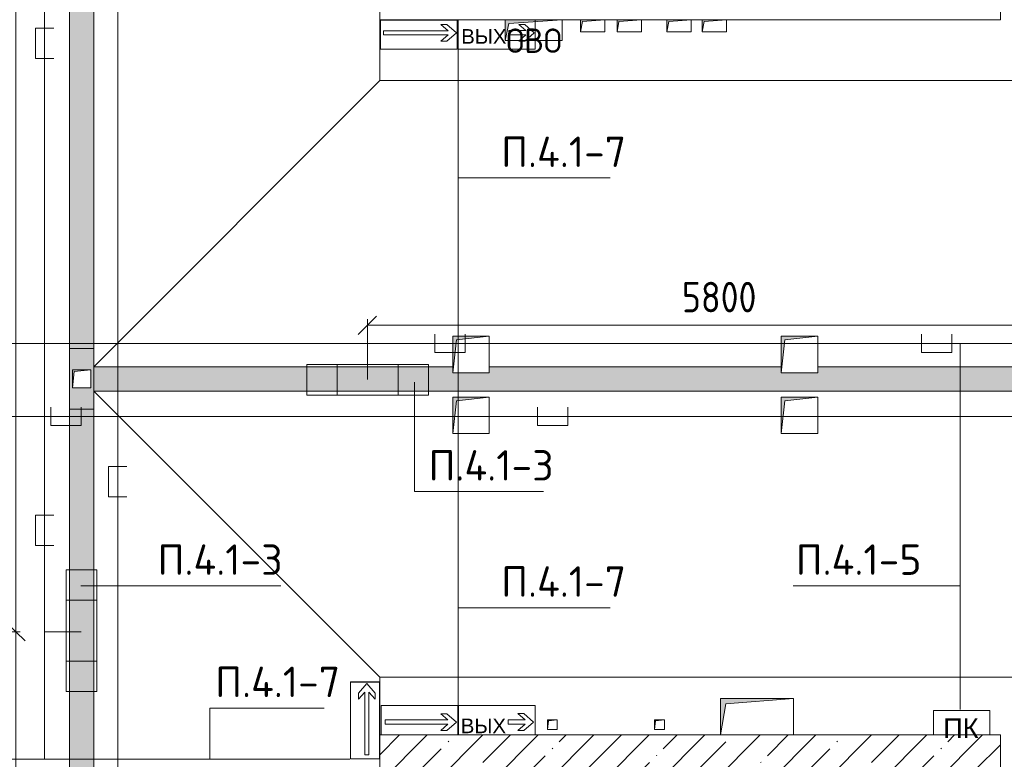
# Model space of a CAD drawing. Header units: millimetres. Extents: x -32229 to 170644, y -13689 to 125138.
# Tile 20 of 208: x -9223 to -1132, y 52775 to 58850. Entities that reach past the tile are written whole.
import ezdxf

# ---------------------------------------------------------------- set-up
doc = ezdxf.new("R2010")
doc.units = ezdxf.units.MM
for name, color, linetype, lineweight in [('A-ANNO-DIMS', 7, 'Continuous', 9), ('A-ANNO-DIMS-200', 7, 'Continuous', 9), ('A-ANNO-NOTE', 7, 'Continuous', 18), ('A-DETL-THIN', 7, 'Continuous', 9), ('A-FLOR', 7, 'Continuous', 18), ('A-WALL', 7, 'Continuous', 18), ('A-WALL-PATT', 7, 'Continuous', 40), ('G-ANNO-TEXT', 7, 'Continuous', 9), ('M-EQPM', 7, 'Continuous', 18)]:
    doc.layers.add(name, color=color, linetype=linetype, lineweight=lineweight)
doc.layers.add('A-DETL', color=7, linetype='Continuous', lineweight=9, true_color=0x00a600)
doc.styles.add('Arial', font='arial.ttf', dxfattribs={"height": 160})
doc.styles.add('Arial_1', font='arial.ttf', dxfattribs={"height": 120})
doc.styles.add('GOST Common', font='GOST_Common.ttf', dxfattribs={"height": 200})
doc.styles.add('GOST Common_6', font='GOST_Common.ttf', dxfattribs={"width": 0.9, "height": 250})
doc.styles.add('ISOCPEUR', font='isocpeur.ttf', dxfattribs={"height": 250})
doc.dimstyles.new('ГОСТ_2_5_мм2', dxfattribs={"dimscale": 304.8, "dimtxt": 251.428749, "dimasz": 0.492126, "dimexe": 0.492126, "dimexo": 0.656168, "dimgap": 0.098425, "dimtad": 1, "dimdec": 0, "dimdsep": 46, "dimtxsty": 'GOST Common_6', "dimblk1": 'OBLIQUE', "dimblk2": 'OBLIQUE', "dimsah": 1, "dimcen": 0.09, "dimazin": 2, "dimtfac": 1, "dimtdec": 4, "dimtix": 1, "dimtmove": 0, "dimatfit": 3, "dimfxl": 1, "dimtvp": 1, "dimtolj": 1, "dimtzin": 0, "dimarcsym": 2})

# ---------------------------------------------------------------- blocks, each defined once
blk = doc.blocks.new('АР_Лоток - 200х100h_ЛВ1-7189173--01 ЭО')
at = {"layer": 'M-EQPM', "lineweight": 13, "true_color": 0xf3f3f3}
blk.add_hatch(color=7, dxfattribs=at).paths.add_polyline_path([(5680, -100), (11500, -100), (11500, 100), (5950, 100), (5950, 50), (5650, 50), (5650, 100), (3250, 100), (3250, 50), (2950, 50), (2950, 100), (0, 100), (0, -100), (5650, -100)])
at = {"layer": 'M-EQPM', "color": 253, "lineweight": 13, "true_color": 0xaaaaaa}
for p, q in [((2950, 100), (0, 100)), ((0, 100), (0, -100)), ((5650, 100), (3250, 100)), ((11500, 100), (5950, 100)), ((0, -100), (11500, -100))]:
    blk.add_line(p, q, dxfattribs=at)
blk = doc.blocks.new('АР_Лоток - 200х100h_ЛВ1-7189402--01 ЭО')
at = {"layer": 'M-EQPM', "lineweight": 13, "true_color": 0xf3f3f3}
blk.add_hatch(color=7, dxfattribs=at).paths.add_polyline_path([(15550, 100), (200, 98.9), (200, -100), (15550, -100)])
at = {"layer": 'M-EQPM', "color": 253, "lineweight": 13, "true_color": 0xaaaaaa}
blk.add_line((15550, -100), (15550, 100), dxfattribs=at)
blk = doc.blocks.new('АР_Канал вертикальный прямоугольный - ВК-5403405--01 ЭО')
at = {"layer": 'M-EQPM', "lineweight": 13, "true_color": 0xe2e2e2}
blk.add_hatch(color=254, dxfattribs=at).paths.add_polyline_path([(-75, -75), (-60, 60), (75, 75), (-75, 75)])
at = {"layer": 'M-EQPM', "color": 253, "lineweight": 13, "true_color": 0xaaaaaa}
for p, q in [((75, 75), (-75, 75)), ((-75, 75), (-75, -75)), ((75, 75), (-75, 75)), ((-75, 75), (-75, -75)), ((-75, -75), (-75, 75)), ((-75, 75), (75, 75)), ((-75, -75), (-60, 60)), ((-75, -75), (-60, 60)), ((-60, 60), (75, 75)), ((-60, 60), (75, 75)), ((75, -75), (75, 75)), ((75, 75), (75, -75)), ((-75, -75), (75, -75)), ((75, -75), (-75, -75))]:
    blk.add_line(p, q, dxfattribs=at)
blk = doc.blocks.new('АР_Канал вертикальный прямоугольный - СС-5432434--01 ЭО')
at = {"layer": 'M-EQPM', "lineweight": 13, "true_color": 0xe2e2e2}
blk.add_hatch(color=254, dxfattribs=at).paths.add_polyline_path([(-100, -50), (-85, 35), (100, 50), (-100, 50)])
at = {"layer": 'M-EQPM', "color": 253, "lineweight": 13, "true_color": 0xaaaaaa}
for p, q in [((100, 50), (-100, 50)), ((-100, 50), (-100, -50)), ((100, 50), (-100, 50)), ((-100, 50), (-100, -50)), ((-100, -50), (-100, 50)), ((-100, 50), (100, 50)), ((-100, -50), (-85, 35)), ((-100, -50), (-85, 35)), ((-85, 35), (100, 50)), ((-85, 35), (100, 50)), ((100, -50), (100, 50)), ((100, 50), (100, -50)), ((-100, -50), (100, -50)), ((100, -50), (-100, -50))]:
    blk.add_line(p, q, dxfattribs=at)
blk = doc.blocks.new('АР_Лоток - 200х100h_ЛВ1-7518940--01 ЭО')
at = {"layer": 'M-EQPM', "lineweight": 13, "true_color": 0xf3f3f3}
blk.add_hatch(color=7, dxfattribs=at).paths.add_polyline_path([(14600, -100), (14600, 100), (0, 100), (0, -100), (12474.1, -100)])
at = {"layer": 'M-EQPM', "color": 253, "lineweight": 13, "true_color": 0xaaaaaa}
blk.add_line((0, 100), (0, -100), dxfattribs=at)
blk = doc.blocks.new('АР_Лоток - 200х100h-V100--01 ЭО')
at = {"layer": 'M-EQPM', "lineweight": 13, "true_color": 0xf3f3f3}
h = blk.add_hatch(color=7, dxfattribs=at)
h.paths.add_polyline_path([(500, -100), (500, 100), (0, 100), (0, -100), (350, -100)])
h.paths.add_polyline_path([(325, 75), (325, -75), (175, -75), (175, 75), (276.1, 75)])
at = {"layer": 'M-EQPM', "color": 253, "lineweight": 13, "true_color": 0xaaaaaa}
for p, q in [((0, 100), (0, -100)), ((500, -100), (500, 100))]:
    blk.add_line(p, q, dxfattribs=at)
blk = doc.blocks.new('АР_Канал вертикальный прямоугольный - ВК-6260320--01 ЭО')
at = {"layer": 'M-EQPM', "lineweight": 13, "true_color": 0xe2e2e2}
blk.add_hatch(color=254, dxfattribs=at).paths.add_polyline_path([(-40, -40), (-32, 32), (40, 40), (-40, 40)])
at = {"layer": 'M-EQPM', "color": 253, "lineweight": 13, "true_color": 0xaaaaaa}
for p, q in [((40, 40), (-40, 40)), ((-40, 40), (-40, -40)), ((40, 40), (-40, 40)), ((-40, 40), (-40, -40)), ((-40, -40), (-40, 40)), ((-40, 40), (40, 40)), ((-40, -40), (-32, 32)), ((-40, -40), (-32, 32)), ((-32, 32), (40, 40)), ((-32, 32), (40, 40)), ((40, -40), (40, 40)), ((40, 40), (40, -40)), ((-40, -40), (40, -40)), ((40, -40), (-40, -40))]:
    blk.add_line(p, q, dxfattribs=at)
blk = doc.blocks.new('АР_Канал вертикальный прямоугольный - ВК-6260323--01 ЭО')
at = {"layer": 'M-EQPM', "lineweight": 13, "true_color": 0xe2e2e2}
blk.add_hatch(color=254, dxfattribs=at).paths.add_polyline_path([(-300, -150), (-255, 105), (300, 150), (-300, 150)])
at = {"layer": 'M-EQPM', "color": 253, "lineweight": 13, "true_color": 0xaaaaaa}
for p, q in [((300, 150), (-300, 150)), ((-300, 150), (-300, -150)), ((300, 150), (-300, 150)), ((-300, 150), (-300, -150)), ((-300, -150), (-300, 150)), ((-300, 150), (300, 150)), ((-300, -150), (-255, 105)), ((-300, -150), (-255, 105)), ((-255, 105), (300, 150)), ((-255, 105), (300, 150)), ((300, -150), (300, 150)), ((300, 150), (300, -150)), ((-300, -150), (300, -150)), ((300, -150), (-300, -150))]:
    blk.add_line(p, q, dxfattribs=at)
blk = doc.blocks.new('АР_Канал вертикальный прямоугольный - ВК-6260073--01 ЭО')
at = {"layer": 'M-EQPM', "lineweight": 13, "true_color": 0xe2e2e2}
blk.add_hatch(color=254, dxfattribs=at).paths.add_polyline_path([(-150, -150), (-120, 120), (150, 150), (-150, 150)])
at = {"layer": 'M-EQPM', "color": 253, "lineweight": 13, "true_color": 0xaaaaaa}
for p, q in [((150, 150), (-150, 150)), ((-150, 150), (-150, -150)), ((150, 150), (-150, 150)), ((-150, 150), (-150, -150)), ((-150, -150), (-150, 150)), ((-150, 150), (150, 150)), ((-150, -150), (-120, 120)), ((-150, -150), (-120, 120)), ((-120, 120), (150, 150)), ((-120, 120), (150, 150)), ((150, -150), (150, 150)), ((150, 150), (150, -150)), ((-150, -150), (150, -150)), ((150, -150), (-150, -150))]:
    blk.add_line(p, q, dxfattribs=at)
blk = doc.blocks.new('АР_Канал вертикальный прямоугольный - ОВО-5095581--01 ЭО')
at = {"layer": 'M-EQPM', "lineweight": 13, "true_color": 0xe2e2e2}
blk.add_hatch(color=254, dxfattribs=at).paths.add_polyline_path([(-235, -85), (-203, 53), (235, 85), (-235, 85)])
at = {"layer": 'M-EQPM', "color": 253, "lineweight": 13, "true_color": 0xaaaaaa}
for p, q in [((235, 85), (-235, 85)), ((-235, 85), (-235, -85)), ((235, 85), (-235, 85)), ((-235, 85), (-235, -85)), ((-235, -85), (-235, 85)), ((-235, 85), (235, 85)), ((-203, 53), (235, 85)), ((-203, 53), (235, 85)), ((235, -85), (235, 85)), ((235, 85), (235, -85)), ((-235, -85), (-203, 53)), ((-235, -85), (-203, 53)), ((-235, -85), (235, -85)), ((235, -85), (-235, -85))]:
    blk.add_line(p, q, dxfattribs=at)
blk = doc.blocks.new('Наметкина 10_РД_АР_П_rvt-1--01 ЭО')
at = {"layer": 'A-WALL-PATT', "lineweight": 5, "true_color": 0xaaaaaa}
h = blk.add_hatch(dxfattribs=at)
h.set_pattern_fill('FP_1', color=253, style=0, pattern_type=2)
h.set_pattern_definition([(45, (0, 0), (-228.0985, 228.0985), []), (45, (228.1, 0), (-228.0985, 228.0985), [403.225, -80.645, 6.706, -73.939])])
h.paths.add_polyline_path([(-3449.7, 52575), (-1164.7, 52575), (-1164.7, 52975), (-6264.7, 52975), (-6264.7, 52575), (-3464.7, 52575)])
at = {"layer": 'A-FLOR', "color": 253, "lineweight": 13, "true_color": 0xaaaaaa}
for p, q in [((-8814.7, 40050), (-8814.7, 71278.9)), ((-8614.7, 71278.9), (-8614.7, 56000)), ((-6264.7, 58850), (-6264.7, 58350)), ((-6264.7, 58850), (-6264.7, 58350)), ((-8614.7, 56000), (-6264.7, 58350)), ((-6264.7, 58350), (5235.3, 58350)), ((-6264.7, 58350), (5235.3, 58350)), ((-6264.7, 53450), (-8614.7, 55800)), ((-8614.7, 55800), (-8614.7, 40050)), ((-6264.7, 53450), (-6264.7, 52975)), ((5235.3, 53450), (-6264.7, 53450)), ((5235.3, 53450), (-6264.7, 53450)), ((-6264.7, 53450), (-6264.7, 52975))]:
    blk.add_line(p, q, dxfattribs=at)
at = {"layer": 'A-WALL', "color": 253, "lineweight": 13, "true_color": 0xaaaaaa}
for p, q in [((-6264.7, 59250), (-6264.7, 58850)), ((-1164.7, 58850), (-1164.7, 59250)), ((-6264.7, 58850), (-5234.7, 58850)), ((-4764.7, 58850), (-4614.7, 58850)), ((-4414.7, 58850), (-4314.7, 58850)), ((-4114.7, 58850), (-3904.7, 58850)), ((-3704.7, 58850), (-3614.7, 58850)), ((-3414.7, 58850), (-1164.7, 58850)), ((-3464.7, 52975), (-6264.7, 52975)), ((-6264.7, 52975), (-6264.7, 52575)), ((-1164.7, 52975), (-2864.7, 52975)), ((-1164.7, 52575), (-1164.7, 52975))]:
    blk.add_line(p, q, dxfattribs=at)
at = {"layer": 'M-EQPM', "color": 253, "lineweight": 13, "true_color": 0xaaaaaa, "rotation": 270}
for name, p in [('АР_Лоток - 200х100h_ЛВ1-7189402--01 ЭО', (-8714.7, 71700)), ('АР_Лоток - 200х100h-V100--01 ЭО', (-8714.7, 56150)), ('АР_Лоток - 200х100h_ЛВ1-7518940--01 ЭО', (-8714.7, 55650))]:
    blk.add_blockref(name, p, dxfattribs=at)
at = {"layer": 'M-EQPM', "color": 253, "lineweight": 13, "true_color": 0xaaaaaa}
for name, p in [('АР_Канал вертикальный прямоугольный - ОВО-5095581--01 ЭО', (-4999.7, 58765)), ('АР_Канал вертикальный прямоугольный - СС-5432434--01 ЭО', (-4514.7, 58800)), ('АР_Канал вертикальный прямоугольный - СС-5432434--01 ЭО', (-4214.7, 58800)), ('АР_Канал вертикальный прямоугольный - СС-5432434--01 ЭО', (-3804.7, 58800)), ('АР_Канал вертикальный прямоугольный - СС-5432434--01 ЭО', (-3514.7, 58800)), ('АР_Канал вертикальный прямоугольный - ВК-6260073--01 ЭО', (-5514.7, 56100)), ('АР_Канал вертикальный прямоугольный - ВК-6260073--01 ЭО', (-2814.7, 56100)), ('АР_Лоток - 200х100h_ЛВ1-7189173--01 ЭО', (-8614.7, 55900)), ('АР_Канал вертикальный прямоугольный - ВК-5403405--01 ЭО', (-8714.7, 55900)), ('АР_Канал вертикальный прямоугольный - ВК-6260073--01 ЭО', (-5514.7, 55600)), ('АР_Канал вертикальный прямоугольный - ВК-6260073--01 ЭО', (-2814.7, 55600)), ('АР_Канал вертикальный прямоугольный - ВК-6260323--01 ЭО', (-3164.7, 53125)), ('АР_Канал вертикальный прямоугольный - ВК-6260320--01 ЭО', (-4845.6, 53060)), ('АР_Канал вертикальный прямоугольный - ВК-6260320--01 ЭО', (-3965.6, 53060))]:
    blk.add_blockref(name, p, dxfattribs=at)
at = {"layer": 'A-ANNO-NOTE', "color": 253, "lineweight": 5, "true_color": 0xaaaaaa, "insert": (-4996.9, 58677.7), "char_height": 200, "width": 502, "attachment_point": 5, "line_spacing_factor": 1.022766, "style": 'GOST Common'}
blk.add_mtext('\\pt2540,5080,7620,10160,12700,15240,17780,20320,22860,25400,27940,30480,33020,35560,38100,40640,43180,45720,48260,50800,53340,55880,58420,60960,63500,66040,68580,71120,73660,76200,78740,81280;ОВО', dxfattribs=at)
blk = doc.blocks.new('DIMBLOCK161--01 ЭО')
at = {"layer": 'A-ANNO-DIMS-200'}
for p, q in [((-9254.1, 53822.5), (-9329.1, 53897.5)), ((-9218.8, 53822.5), (-9404.1, 53822.5)), ((-9254.1, 48022.4), (-9254.1, 53822.5)), ((-9254.1, 53822.5), (-9179.1, 53747.5)), ((-9254.1, 53822.5), (-9218.8, 53822.5)), ((-9254.1, 48022.4), (-9329.1, 48097.4)), ((-8921.4, 48022.4), (-9404.1, 48022.4)), ((-9254.1, 48022.4), (-9179.1, 47947.4)), ((-9254.1, 48022.4), (-8921.4, 48022.4))]:
    blk.add_line(p, q, dxfattribs=at)
at = {"layer": 'A-ANNO-DIMS-200', "color": 0, "insert": (-9610.8, 50607.1), "char_height": 250, "width": 756.843, "attachment_point": 1, "rotation": 90, "line_spacing_factor": 1.022761, "style": 'GOST Common_6'}
blk.add_mtext('5800', dxfattribs=at)
blk = doc.blocks.new('_Oblique')
at = {"color": 0, "linetype": 'ByBlock', "lineweight": -2}
blk.add_line((-0.5, -0.5), (0.5, 0.5), dxfattribs=at)
blk = doc.blocks.new('DIMBLOCK162--01 ЭО')
at = {"layer": 'A-ANNO-DIMS-200'}
for p, q in [((-9254.1, 59622.6), (-9329.1, 59697.6)), ((-8918.4, 59622.6), (-9404.1, 59622.6)), ((-9254.1, 53822.5), (-9254.1, 59622.6)), ((-9254.1, 59622.6), (-9179.1, 59547.6)), ((-9254.1, 59622.6), (-8918.4, 59622.6)), ((-9254.1, 53822.5), (-9329.1, 53897.5)), ((-9218.8, 53822.5), (-9404.1, 53822.5)), ((-9254.1, 53822.5), (-9179.1, 53747.5)), ((-9254.1, 53822.5), (-9218.8, 53822.5))]:
    blk.add_line(p, q, dxfattribs=at)
at = {"layer": 'A-ANNO-DIMS-200', "color": 0, "insert": (-9610.8, 56407.2), "char_height": 250, "width": 756.843, "attachment_point": 1, "rotation": 90, "line_spacing_factor": 1.022761, "style": 'GOST Common_6'}
blk.add_mtext('5800', dxfattribs=at)
blk = doc.blocks.new('DIMBLOCK242--01 ЭО')
at = {"layer": 'A-ANNO-DIMS-200'}
for p, q in [((-565.8, 56093.7), (-565.8, 56489.9)), ((-6366.3, 56339.9), (-6291.3, 56414.9)), ((-565.8, 56339.9), (-490.8, 56414.9)), ((-6366.3, 56339.9), (-6441.3, 56264.9)), ((-6366.3, 56391.2), (-6366.3, 56189.9)), ((-6366.3, 56339.9), (-6366.3, 56391.2)), ((-6366.3, 56339.9), (-565.8, 56339.9)), ((-565.8, 56339.9), (-640.8, 56264.9)), ((-565.8, 56339.9), (-565.8, 56093.7))]:
    blk.add_line(p, q, dxfattribs=at)
at = {"layer": 'A-ANNO-DIMS-200', "color": 0, "insert": (-3781.4, 56696.6), "char_height": 250, "width": 756.843, "attachment_point": 1, "line_spacing_factor": 1.022761, "style": 'GOST Common_6'}
blk.add_mtext('5800', dxfattribs=at)

msp = doc.modelspace()

# ---------------------------------------------------------------- linework, layer by layer
at = {"layer": 'A-ANNO-NOTE', "color": 1, "lineweight": 9, "true_color": 0xff0000}
for p, q in [((-6259.7, 58847.4), (-5627.5, 58847.4)), ((-6259.7, 58607.4), (-6259.7, 58847.4)), ((-6259.2, 58607.4), (-6259.2, 58847.1)), ((-5628.1, 58847.1), (-6259.2, 58847.1)), ((-5628.1, 58847.1), (-5628.1, 58607.4)), ((-5627.5, 58847.4), (-5627.5, 58607.4)), ((-5619.7, 58848.3), (-4987.5, 58848.3)), ((-5619.7, 58608.3), (-5619.7, 58848.3)), ((-5619.3, 58608.3), (-5619.3, 58847.9)), ((-4988.1, 58847.9), (-5619.3, 58847.9)), ((-4988.1, 58847.9), (-4988.1, 58608.3)), ((-4987.5, 58848.3), (-4987.5, 58608.3)), ((-6233.5, 58724.8), (-6233.5, 58759.4)), ((-6233.5, 58759.4), (-5703.2, 58759.4)), ((-5703.2, 58759.4), (-5762.8, 58810.9)), ((-5762.8, 58810.9), (-5713.1, 58810.9)), ((-5713.1, 58810.9), (-5634.6, 58742.1)), ((-5634.6, 58742.1), (-5713.1, 58673.3)), ((-5203.3, 58725.7), (-5203.3, 58760.3)), ((-5203.3, 58760.3), (-5063.2, 58760.3)), ((-5063.2, 58760.3), (-5122.8, 58811.8)), ((-5122.8, 58811.8), (-5073.1, 58811.8)), ((-5073.1, 58811.8), (-4994.6, 58743)), ((-4994.6, 58743), (-5073.1, 58674.2)), ((-5703.2, 58724.8), (-6233.5, 58724.8)), ((-5762.8, 58673.3), (-5703.2, 58724.8)), ((-5713.1, 58673.3), (-5762.8, 58673.3)), ((-5063.2, 58725.7), (-5203.3, 58725.7)), ((-5122.8, 58674.2), (-5063.2, 58725.7)), ((-5073.1, 58674.2), (-5122.8, 58674.2)), ((-5627.5, 58607.4), (-6259.7, 58607.4)), ((-5628.1, 58607.4), (-6259.2, 58607.4)), ((-4987.5, 58608.3), (-5619.7, 58608.3)), ((-4988.1, 58608.3), (-5619.3, 58608.3)), ((-6863.3, 56018.1), (-5863.3, 56018.1)), ((-6863.3, 55765.4), (-6863.3, 56018.1)), ((-6613.3, 55765.4), (-6613.3, 56018.1)), ((-6113.3, 56018.1), (-6113.3, 55765.4)), ((-5863.3, 56018.1), (-5863.3, 55765.4)), ((-5863.3, 55765.4), (-6863.3, 55765.4)), ((-8841, 53331.7), (-8841, 54331.7)), ((-8841, 54331.7), (-8588.3, 54331.7)), ((-8588.3, 54331.7), (-8588.3, 53331.7)), ((-8841, 54081.7), (-8588.3, 54081.7)), ((-8588.3, 53581.7), (-8841, 53581.7)), ((-6506.2, 53410.4), (-6266.2, 53410.4)), ((-6506.2, 52778.3), (-6506.2, 53410.4)), ((-6506.2, 52778.8), (-6506.2, 53410)), ((-6506.2, 53410), (-6266.5, 53410)), ((-6266.5, 52778.8), (-6266.5, 53410)), ((-6266.2, 53410.4), (-6266.2, 52778.3)), ((-8588.3, 53331.7), (-8841, 53331.7)), ((-6439.6, 53318.1), (-6370.8, 53396.6)), ((-6388, 53328), (-6439.6, 53268.4)), ((-6388, 52812.6), (-6388, 53328)), ((-6370.8, 53396.6), (-6301.9, 53318.1)), ((-6301.9, 53268.4), (-6353.5, 53328)), ((-6353.5, 53328), (-6353.5, 52812.6)), ((-6439.6, 53268.4), (-6439.6, 53318.1)), ((-6301.9, 53318.1), (-6301.9, 53268.4)), ((-6253.5, 53216.4), (-5621.4, 53216.4)), ((-6253.5, 52976.4), (-6253.5, 53216.4)), ((-6253, 52976.7), (-6253, 53216.4)), ((-6253, 53216.4), (-5621.8, 53216.4)), ((-5621.8, 53216.4), (-5621.8, 52976.7)), ((-5621.4, 53216.4), (-5621.4, 52976.4)), ((-5619.4, 53216.7), (-4987.2, 53216.7)), ((-5619.4, 52976.7), (-5619.4, 53216.7)), ((-5618.8, 52977.1), (-5618.8, 53216.7)), ((-5618.8, 53216.7), (-4987.6, 53216.7)), ((-4987.6, 53216.7), (-4987.6, 52977.1)), ((-4987.2, 53216.7), (-4987.2, 52976.7)), ((-1250.5, 53176.3), (-1715.2, 53176.3)), ((-1715.2, 53176.3), (-1715.2, 52975.1)), ((-1250.5, 52975.1), (-1250.5, 53176.3)), ((-6219.2, 53063.6), (-6219.2, 53098.2)), ((-6219.2, 53098.2), (-5703.8, 53098.2)), ((-5703.8, 53098.2), (-5763.4, 53149.7)), ((-5763.4, 53149.7), (-5713.7, 53149.7)), ((-5713.7, 53149.7), (-5635.2, 53080.9)), ((-5635.2, 53080.9), (-5713.7, 53012.1)), ((-5209.7, 53064), (-5209.7, 53098.6)), ((-5209.7, 53098.6), (-5069.7, 53098.6)), ((-5069.7, 53098.6), (-5129.3, 53150.1)), ((-5129.3, 53150.1), (-5079.5, 53150.1)), ((-5079.5, 53150.1), (-5001, 53081.3)), ((-5001, 53081.3), (-5079.5, 53012.5)), ((-5703.8, 53063.6), (-6219.2, 53063.6)), ((-5763.4, 53012.1), (-5703.8, 53063.6)), ((-5713.7, 53012.1), (-5763.4, 53012.1)), ((-5069.7, 53064), (-5209.7, 53064)), ((-5129.3, 53012.5), (-5069.7, 53064)), ((-5079.5, 53012.5), (-5129.3, 53012.5)), ((-5621.4, 52976.4), (-6253.5, 52976.4)), ((-6253, 52976.7), (-5621.8, 52976.7)), ((-4987.2, 52976.7), (-5619.4, 52976.7)), ((-5618.8, 52977.1), (-4987.6, 52977.1)), ((-1715.2, 52975.1), (-1250.5, 52975.1)), ((-6266.5, 52778.8), (-6506.2, 52778.8)), ((-6266.2, 52778.3), (-6506.2, 52778.3)), ((-6353.5, 52812.6), (-6388, 52812.6))]:
    msp.add_line(p, q, dxfattribs=at)
at = {"layer": 'A-DETL', "color": 1, "true_color": 0xff0000}
for p, q in [((-9018.8, 52775.7), (-9018.8, 72388.9)), ((-8943.8, 58781.1), (-9093.8, 58781.1)), ((-9093.8, 58781.1), (-9093.8, 58531.1)), ((-5620.3, 53218.7), (-5620.3, 58608.7)), ((-9093.8, 58531.1), (-8943.8, 58531.1)), ((-5812.1, 56266.2), (-5812.1, 56116.2)), ((-5562.1, 56116.2), (-5562.1, 56266.2)), ((-1812.1, 56266.2), (-1812.1, 56116.2)), ((-1562.1, 56116.2), (-1562.1, 56266.2)), ((35585.3, 56191.2), (-11229.1, 56191.2)), ((-6366.3, 55893.7), (-6366.3, 56191.2)), ((-1493.6, 53183.3), (-1493.6, 56191.2)), ((-5812.1, 56116.2), (-5562.1, 56116.2)), ((-1812.1, 56116.2), (-1562.1, 56116.2)), ((-8943.8, 54781.1), (-9093.8, 54781.1)), ((-9093.8, 54781.1), (-9093.8, 54531.1)), ((-9093.8, 54531.1), (-8943.8, 54531.1)), ((-8718.8, 53822.5), (-9018.8, 53822.5)), ((-10930.6, 52775.7), (-6510.6, 52775.7))]:
    msp.add_line(p, q, dxfattribs=at)
at = {"layer": 'A-DETL', "color": 5, "true_color": 0x0000ff}
for p, q in [((-8417.3, 42222.6), (-8417.3, 72002.6)), ((44035.2, 55591.2), (-11289.1, 55591.2)), ((-8968.8, 55666.2), (-8968.8, 55516.2)), ((-8718.8, 55516.2), (-8718.8, 55666.2)), ((-4968.8, 55666.2), (-4968.8, 55516.2)), ((-4718.8, 55516.2), (-4718.8, 55666.2)), ((-8968.8, 55516.2), (-8718.8, 55516.2)), ((-4968.8, 55516.2), (-4718.8, 55516.2)), ((-8342.3, 55181.5), (-8492.3, 55181.5)), ((-8492.3, 55181.5), (-8492.3, 54931.5)), ((-8492.3, 54931.5), (-8342.3, 54931.5))]:
    msp.add_line(p, q, dxfattribs=at)
at = {"layer": 'A-DETL-THIN'}
for p, q in [((-5620.3, 57549.9), (-4371.4, 57549.9)), ((-5978.1, 54974.1), (-5978.1, 55871.6)), ((-5978.1, 54974.1), (-4918.1, 54974.1)), ((-8720.8, 54199.8), (-7078.4, 54199.8)), ((-1493.6, 54199.8), (-2866.1, 54199.8)), ((-5620.3, 54019.8), (-4371.4, 54019.8)), ((-7661.3, 53195.7), (-6721.3, 53195.7)), ((-7661.3, 53195.7), (-7661.3, 52775.7))]:
    msp.add_line(p, q, dxfattribs=at)

# ---------------------------------------------------------------- block references
at = {"lineweight": 5}
msp.add_blockref('Наметкина 10_РД_АР_П_rvt-1--01 ЭО', (0, 0), dxfattribs=at)

# ---------------------------------------------------------------- texts
at = {"layer": 'A-ANNO-NOTE', "color": 1, "lineweight": 9, "true_color": 0xff0000, "attachment_point": 5, "line_spacing_factor": 0.936439}
for s, insert, char_height, width, style in [('\\pt20.0004,39.9996,60,80.0004,99.9996,120,140.0004,159.9996,180,200.0004,219.9996,240,260.0004,279.9996,300,320.0004,339.9996,360,380.0004,399.9996,420,440.0004,459.9996,480,500.0004,519.9996,540,560.0004,579.9996,600,620.0004,639.9996;ВЫХ', (-5409.1, 58712.9), 120, 370, 'Arial_1'), ('\\pt20.0004,39.9996,60,80.0004,99.9996,120,140.0004,159.9996,180,200.0004,219.9996,240,260.0004,279.9996,300,320.0004,339.9996,360,380.0004,399.9996,420,440.0004,459.9996,480,500.0004,519.9996,540,560.0004,579.9996,600,620.0004,639.9996;ВЫХ', (-5412.8, 53049.8), 120, 370, 'Arial_1'), ('\\pt0.0208,0.04,0.0608,0.08,0.1008,0.12,0.1408,0.16,0.1808,0.2,0.2208,0.24,0.2608,0.28,0.3008,0.32,0.3408,0.36,0.3808,0.4,0.4208,0.44,0.4608,0.48,0.5008,0.52,0.5408,0.56,0.5808,0.6,0.6208,0.64;ПК', (-1489.5, 53031), 160, 280.78, 'Arial')]:
    msp.add_mtext(s, dxfattribs=dict(at, insert=insert, char_height=char_height, width=width, style=style))
at = {"layer": 'G-ANNO-TEXT', "char_height": 250, "line_spacing_factor": 1.139951, "style": 'ISOCPEUR'}
for s, insert, width, attachment_point in [('\\pt600,1200,1800,2400,3000,3600,4200,4800,5400,6000,6600,7200,7800,8400,9000,9600,10200,10800,11400,12000,12600,13200,13800,14400,15000,15600,16200,16800,17400,18000,18600,19200;П.4.1-7', (-5267.5, 57890.2), 1042.32, 1), ('\\pt600,1200,1800,2400,3000,3600,4200,4800,5400,6000,6600,7200,7800,8400,9000,9600,10200,10800,11400,12000,12600,13200,13800,14400,15000,15600,16200,16800,17400,18000,18600,19200;П.4.1-3', (-5864.1, 55314.4), 1042.32, 1), ('\\pt600,1200,1800,2400,3000,3600,4200,4800,5400,6000,6600,7200,7800,8400,9000,9600,10200,10800,11400,12000,12600,13200,13800,14400,15000,15600,16200,16800,17400,18000,18600,19200;П.4.1-3', (-8090.8, 54540.1), 1042.32, 1), ('\\pt600,1200,1800,2400,3000,3600,4200,4800,5400,6000,6600,7200,7800,8400,9000,9600,10200,10800,11400,12000,12600,13200,13800,14400,15000,15600,16200,16800,17400,18000,18600,19200;П.4.1-5', (-1812.6, 54540.1), 1028.18, 3), ('\\pt600,1200,1800,2400,3000,3600,4200,4800,5400,6000,6600,7200,7800,8400,9000,9600,10200,10800,11400,12000,12600,13200,13800,14400,15000,15600,16200,16800,17400,18000,18600,19200;П.4.1-7', (-5267.5, 54360.1), 1042.32, 1), ('\\pt600,1200,1800,2400,3000,3600,4200,4800,5400,6000,6600,7200,7800,8400,9000,9600,10200,10800,11400,12000,12600,13200,13800,14400,15000,15600,16200,16800,17400,18000,18600,19200;П.4.1-7', (-7617.4, 53536), 1042.32, 1)]:
    msp.add_mtext(s, dxfattribs=dict(at, insert=insert, width=width, attachment_point=attachment_point))

# ---------------------------------------------------------------- dimensions: what is measured, and where the dimension line sits
at = {"layer": 'A-ANNO-DIMS'}
for base, p1, p2, override, picture, middle in [((-9254.1, 59622.6), (-9018.8, 53822.5), (-8718.4, 59622.6), {"dimpost": '<>', "dimfxl": 5807.873859}, 'DIMBLOCK162--01 ЭО', (-9409.1, 56722.5)), ((-9254.1, 53822.5), (-8721.4, 48022.4), (-9018.8, 53822.5), {"dimpost": '<>', "dimfxl": 5807.66716}, 'DIMBLOCK161--01 ЭО', (-9409.1, 50922.5))]:
    dim = msp.add_linear_dim(base=base, p1=p1, p2=p2, angle=90, dimstyle='ГОСТ_2_5_мм2', override=override, dxfattribs=at)
    dim.commit()
    dim.dimension.update_dxf_attribs({"geometry": picture, "text_midpoint": middle})
dim = msp.add_linear_dim(base=(-565.801, 56339.9179), p1=(-6366.282, 56191.1624), p2=(-565.801, 55893.6638), dimstyle='ГОСТ_2_5_мм2', override={"dimpost": '<>', "dimfxl": 5808.10511}, dxfattribs=at)
dim.commit()
dim.dimension.update_dxf_attribs({"geometry": 'DIMBLOCK242--01 ЭО', "text_midpoint": (-3466.0415, 56494.9179)})

doc.saveas('drawing.dxf')
